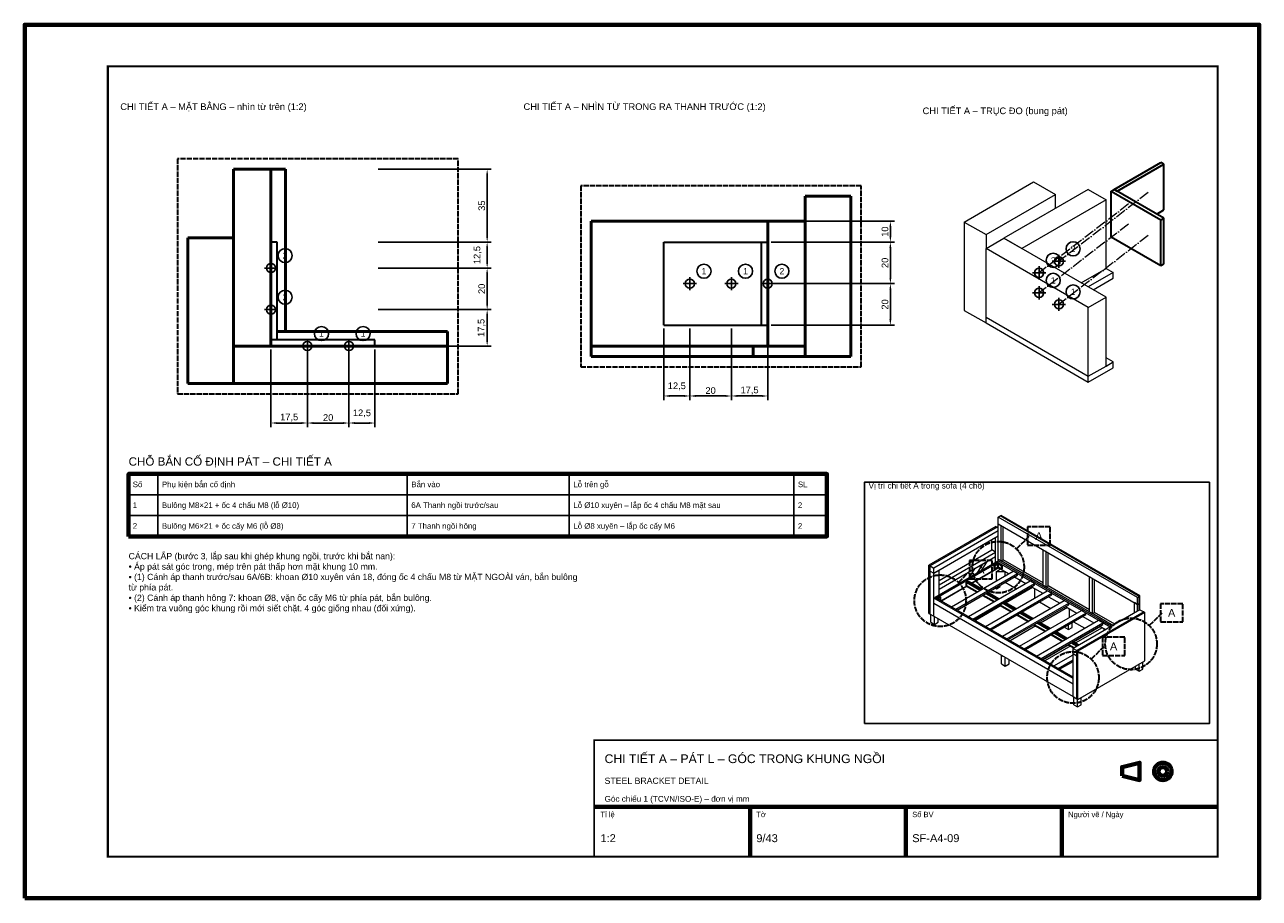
# Model space of a CAD drawing. Header units: millimetres. Extents: x 0 to 2970, y 0 to 2100.
import ezdxf
from ezdxf.enums import TextEntityAlignment as Align

# ---------------------------------------------------------------- set-up
doc = ezdxf.new("R2010")
doc.units = ezdxf.units.MM
doc.header["$LTSCALE"] = 10
doc.linetypes.add('DASHDOT', pattern=[3.556, 2.54, -0.508, 0, -0.508])
doc.linetypes.add('DASHED', pattern=[1.524, 1.27, -0.254])
for name, color, linetype, lineweight in [('0-KHUNG-BANVE', 7, 'CONTINUOUS', 70), ('1-NET-THAY', 7, 'CONTINUOUS', 50), ('10-PHU-KIEN', 1, 'CONTINUOUS', 25), ('11-SAT', 1, 'Continuous', 35), ('13-KHOANH-VUNG', 1, 'DASHED', 35), ('3-KICH-THUOC', 1, 'CONTINUOUS', 18), ('4-DUONG-BUNG', 4, 'DASHDOT', 18), ('6-CHU', 7, 'CONTINUOUS', 25), ('7-BANG-KE', 7, 'CONTINUOUS', 25), ('8-CUM-DA-LAP', 8, 'CONTINUOUS', 18)]:
    doc.layers.add(name, color=color, linetype=linetype, lineweight=lineweight)
doc.styles.add('VN', font='arial.ttf')
doc.dimstyles.new('A4', dxfattribs={"dimscale": 10, "dimtxt": 1.6, "dimasz": 1.4, "dimexe": 1, "dimexo": 0.8, "dimgap": 0.5, "dimtad": 1, "dimdec": 1, "dimtxsty": 'VN', "dimcen": 2.5, "dimclrd": 1, "dimclre": 1, "dimclrt": 7, "dimazin": 3, "dimtfac": 1, "dimtmove": 0, "dimatfit": 3})

msp = doc.modelspace()

# ---------------------------------------------------------------- linework, layer by layer
at = {"layer": '0-KHUNG-BANVE'}
for p, q in [((1370, 220), (2870, 220)), ((1745, 100), (1745, 220)), ((2120, 100), (2120, 220)), ((2495, 100), (2495, 220))]:
    msp.add_line(p, q, dxfattribs=at)
for points in [[(0, 0), (2970, 0), (2970, 2100), (0, 2100)], [(250, 870), (1930, 870), (1930, 1020), (250, 1020)], [(2640, 294.5), (2682, 284), (2682, 326), (2640, 315.5)]]:
    msp.add_lwpolyline(points, close=True, dxfattribs=at)
for points, const_width in [([(200, 100), (2870, 100), (2870, 2000), (200, 2000)], 5), ([(1370, 100), (2870, 100), (2870, 380), (1370, 380)], 4)]:
    msp.add_lwpolyline(points, close=True, dxfattribs=dict(at, const_width=const_width))
for radius in [21, 10.5]:
    msp.add_circle((2738, 305), radius, dxfattribs=at)
at = {"layer": '1-NET-THAY'}
for p, q in [((502.5, 1752.5), (502.5, 1327.5)), ((502.5, 1752.5), (592.5, 1752.5)), ((592.5, 1752.5), (592.5, 1327.5)), ((592.5, 1752.5), (627.5, 1752.5)), ((627.5, 1752.5), (627.5, 1362.5)), ((1987.5, 1687.5), (1877.5, 1687.5)), ((1877.5, 1627.5), (1877.5, 1687.5)), ((1987.5, 1302.5), (1987.5, 1687.5)), ((1362.5, 1627.5), (1787.5, 1627.5)), ((1362.5, 1327.5), (1362.5, 1627.5)), ((1877.5, 1627.5), (1787.5, 1627.5)), ((1787.5, 1327.5), (1787.5, 1627.5)), ((1877.5, 1327.5), (1877.5, 1627.5)), ((392.5, 1587.5), (502.5, 1587.5)), ((392.5, 1237.5), (392.5, 1587.5)), ((1017.5, 1362.5), (607.5, 1362.5)), ((1017.5, 1327.5), (1017.5, 1362.5)), ((502.5, 1237.5), (502.5, 1327.5)), ((1017.5, 1327.5), (502.5, 1327.5)), ((1017.5, 1237.5), (1017.5, 1327.5)), ((1362.5, 1327.5), (1752.5, 1327.5)), ((1362.5, 1302.5), (1362.5, 1327.5)), ((1877.5, 1327.5), (1752.5, 1327.5)), ((1752.5, 1302.5), (1752.5, 1327.5)), ((1877.5, 1302.5), (1877.5, 1327.5)), ((1752.5, 1302.5), (1362.5, 1302.5)), ((1877.5, 1302.5), (1752.5, 1302.5)), ((1987.5, 1302.5), (1877.5, 1302.5)), ((392.5, 1237.5), (502.5, 1237.5)), ((1017.5, 1237.5), (502.5, 1237.5))]:
    msp.add_line(p, q, dxfattribs=at)
at = {"layer": '10-PHU-KIEN'}
for p, q in [((2488.06, 1515.2), (2488.06, 1547.2)), ((576.5, 1515), (608.5, 1515)), ((592.5, 1499), (592.5, 1531)), ((2440.3, 1487.62), (2440.3, 1519.62)), ((2472.06, 1531.2), (2504.06, 1531.2)), ((1600, 1461.5), (1600, 1493.5)), ((1700, 1461.5), (1700, 1493.5)), ((1787.5, 1461.5), (1787.5, 1493.5)), ((2424.3, 1503.62), (2456.3, 1503.62)), ((1584, 1477.5), (1616, 1477.5)), ((1684, 1477.5), (1716, 1477.5)), ((1771.5, 1477.5), (1803.5, 1477.5)), ((2424.3, 1455.37), (2456.3, 1455.37)), ((2440.3, 1439.37), (2440.3, 1471.37)), ((592.5, 1399), (592.5, 1431)), ((2472.06, 1427.79), (2504.06, 1427.79)), ((2488.06, 1411.79), (2488.06, 1443.79)), ((576.5, 1415), (608.5, 1415)), ((680, 1311.5), (680, 1343.5)), ((780, 1311.5), (780, 1343.5)), ((664, 1327.5), (696, 1327.5)), ((764, 1327.5), (796, 1327.5))]:
    msp.add_line(p, q, dxfattribs=at)
for centre, radius in [((2522.06, 1561.2), 17), ((626.5, 1545), 17), ((2474.3, 1533.62), 17), ((592.5, 1515), 11), ((1634, 1507.5), 17), ((1734, 1507.5), 17), ((1821.5, 1507.5), 17), ((2488.06, 1531.2), 11), ((1600, 1477.5), 11), ((1700, 1477.5), 11), ((1787.5, 1477.5), 11), ((2440.3, 1503.62), 11), ((2474.3, 1485.37), 17), ((626.5, 1445), 17), ((2440.3, 1455.37), 11), ((2522.06, 1457.79), 17), ((592.5, 1415), 11), ((2488.06, 1427.79), 11), ((714, 1357.5), 17), ((814, 1357.5), 17), ((680, 1327.5), 11), ((780, 1327.5), 11)]:
    msp.add_circle(centre, radius, dxfattribs=at)
at = {"layer": '11-SAT'}
for p, q in [((2620.6, 1704.23), (2732.84, 1769.03)), ((2627.76, 1700.09), (2740, 1764.89)), ((2740, 1764.89), (2732.84, 1769.03)), ((2740, 1654.59), (2740, 1764.89)), ((2613.43, 1700.09), (2620.6, 1704.23)), ((2613.43, 1589.79), (2613.43, 1700.09)), ((2613.43, 1700.09), (2732.84, 1631.16)), ((2740, 1635.29), (2620.6, 1704.23)), ((2620.6, 1704.23), (2627.76, 1700.09)), ((2723.28, 1644.94), (2740, 1654.59)), ((2732.84, 1631.16), (2740, 1635.29)), ((2740, 1524.99), (2740, 1635.29)), ((2732.84, 1520.86), (2732.84, 1631.16)), ((607.5, 1577.5), (592.5, 1577.5)), ((607.5, 1342.5), (607.5, 1577.5)), ((1537.5, 1577.5), (1772.5, 1577.5)), ((1537.5, 1377.5), (1537.5, 1577.5)), ((1772.5, 1577.5), (1787.5, 1577.5)), ((1772.5, 1377.5), (1772.5, 1577.5)), ((2613.43, 1589.79), (2732.84, 1520.86)), ((2732.84, 1520.86), (2740, 1524.99)), ((1537.5, 1377.5), (1772.5, 1377.5)), ((1772.5, 1377.5), (1787.5, 1377.5)), ((842.5, 1342.5), (592.5, 1342.5)), ((842.5, 1327.5), (842.5, 1342.5)), ((2333.12, 800.09), (2341.54, 804.95)), ((2333.66, 799.78), (2342.08, 804.64)), ((2341.54, 804.95), (2342.08, 805.26)), ((2342.08, 804.64), (2341.54, 804.95)), ((2341.54, 804.95), (2350.49, 799.78)), ((2351.03, 800.09), (2342.08, 805.26)), ((2342.08, 796.37), (2342.08, 804.64)), ((2333.12, 791.82), (2333.12, 800.09)), ((2333.12, 800.09), (2333.66, 799.78)), ((2333.12, 791.82), (2333.66, 791.51)), ((2333.66, 791.51), (2333.66, 799.78)), ((2333.66, 791.51), (2342.08, 796.37)), ((2342.08, 796.37), (2350.49, 791.51)), ((2350.49, 799.78), (2351.03, 800.09)), ((2350.49, 791.51), (2350.49, 799.78)), ((2350.49, 791.51), (2351.03, 791.82)), ((2351.03, 791.82), (2351.03, 800.09)), ((2265.98, 759.67), (2269.56, 761.74)), ((2265.98, 751.4), (2265.98, 759.67)), ((2298.43, 740.94), (2265.98, 759.67)), ((2265.98, 751.4), (2291.27, 736.8)), ((2302.02, 743), (2269.56, 761.74)), ((2195.26, 720.49), (2202.42, 724.63)), ((2195.8, 720.18), (2202.96, 724.32)), ((2202.96, 724.32), (2202.42, 724.63)), ((2202.96, 716.05), (2202.96, 724.32)), ((2305.24, 728.74), (2332.32, 713.1)), ((2339.48, 717.24), (2312.4, 732.87)), ((2343.06, 719.31), (2315.98, 734.94)), ((2346.28, 705.04), (2373.36, 689.41)), ((2380.53, 693.54), (2353.45, 709.18)), ((2384.11, 695.61), (2357.03, 711.24)), ((2421.57, 669.84), (2394.49, 685.48)), ((2425.15, 671.91), (2398.07, 687.54)), ((2387.33, 681.34), (2414.41, 665.71)), ((2428.38, 657.64), (2455.46, 642.01)), ((2462.62, 646.14), (2435.54, 661.78)), ((2466.2, 648.21), (2439.12, 663.85)), ((2469.42, 633.95), (2496.5, 618.31)), ((2503.66, 622.45), (2476.58, 638.08)), ((2507.24, 624.51), (2480.16, 640.15)), ((2510.47, 610.25), (2524.52, 602.13)), ((2531.68, 606.27), (2517.63, 614.38)), ((2535.26, 608.34), (2521.21, 616.45))]:
    msp.add_line(p, q, dxfattribs=at)
at = {"layer": '13-KHOANH-VUNG'}
for p, q in [((2386.72, 840.6), (2416.72, 870.6)), ((2247.06, 759.97), (2277.06, 789.97)), ((2706.13, 656.18), (2736.13, 686.18)), ((2566.48, 575.55), (2596.48, 605.55))]:
    msp.add_line(p, q, dxfattribs=at)
for points in [[(367.5, 1212.5), (1042.5, 1212.5), (1042.5, 1777.5), (367.5, 1777.5)], [(1337.5, 1277.5), (2012.5, 1277.5), (2012.5, 1712.5), (1337.5, 1712.5)], [(2412.72, 848.6), (2466.72, 848.6), (2466.72, 892.6), (2412.72, 892.6)], [(2273.06, 767.97), (2327.06, 767.97), (2327.06, 811.97), (2273.06, 811.97)], [(2732.13, 664.18), (2786.13, 664.18), (2786.13, 708.18), (2732.13, 708.18)], [(2592.48, 583.55), (2646.48, 583.55), (2646.48, 627.55), (2592.48, 627.55)]]:
    msp.add_lwpolyline(points, close=True, dxfattribs=at)
for centre in [(2342.08, 795.96), (2202.42, 715.33), (2661.49, 611.54), (2521.84, 530.91)]:
    msp.add_circle(centre, 62, dxfattribs=at)
at = {"layer": '4-DUONG-BUNG'}
for p, q in [((2702.99, 1696.65), (2488.06, 1531.2)), ((2655.22, 1669.07), (2440.3, 1503.62)), ((2655.22, 1620.81), (2440.3, 1455.37)), ((2702.99, 1593.24), (2488.06, 1427.79))]:
    msp.add_line(p, q, dxfattribs=at)
at = {"layer": '7-BANG-KE'}
for points in [[(250, 970), (320, 970), (320, 1020), (250, 1020)], [(320, 970), (920, 970), (920, 1020), (320, 1020)], [(920, 970), (1310, 970), (1310, 1020), (920, 1020)], [(1310, 970), (1850, 970), (1850, 1020), (1310, 1020)], [(1850, 970), (1930, 970), (1930, 1020), (1850, 1020)], [(2020, 420), (2850, 420), (2850, 1000), (2020, 1000)], [(250, 920), (320, 920), (320, 970), (250, 970)], [(320, 920), (920, 920), (920, 970), (320, 970)], [(920, 920), (1310, 920), (1310, 970), (920, 970)], [(1310, 920), (1850, 920), (1850, 970), (1310, 970)], [(1850, 920), (1930, 920), (1930, 970), (1850, 970)], [(250, 870), (320, 870), (320, 920), (250, 920)], [(320, 870), (920, 870), (920, 920), (320, 920)], [(920, 870), (1310, 870), (1310, 920), (920, 920)], [(1310, 870), (1850, 870), (1850, 920), (1310, 920)], [(1850, 870), (1930, 870), (1930, 920), (1850, 920)]]:
    msp.add_lwpolyline(points, close=True, dxfattribs=at)
at = {"layer": '8-CUM-DA-LAP'}
for p, q in [((2260, 1625.64), (2427.16, 1722.15)), ((2558.51, 1704.23), (2355.52, 1587.04)), ((2427.16, 1722.15), (2479.7, 1691.82)), ((2558.51, 1704.23), (2601.49, 1679.41)), ((2312.54, 1595.31), (2479.7, 1691.82)), ((2601.49, 1679.41), (2398.51, 1562.22)), ((2479.7, 1658.73), (2479.7, 1691.82)), ((2601.49, 1513.96), (2601.49, 1679.41)), ((2260, 1625.64), (2260, 1413.31)), ((2260, 1625.64), (2312.54, 1595.31)), ((2312.54, 1595.31), (2312.54, 1562.22)), ((2312.54, 1562.22), (2355.52, 1587.04)), ((2601.49, 1445.02), (2355.52, 1587.04)), ((2355.52, 1587.04), (2398.51, 1562.22)), ((2312.54, 1396.77), (2312.54, 1562.22)), ((2558.51, 1420.21), (2312.54, 1562.22)), ((2541.79, 1479.49), (2601.49, 1513.96)), ((2618.21, 1504.31), (2558.51, 1469.84)), ((2570.45, 1462.95), (2618.21, 1490.52)), ((2601.49, 1513.96), (2618.21, 1504.31)), ((2618.21, 1490.52), (2618.21, 1504.31)), ((2558.51, 1420.21), (2601.49, 1445.02)), ((2601.49, 1279.57), (2601.49, 1445.02)), ((2260, 1413.31), (2312.54, 1382.98)), ((2312.54, 1396.77), (2558.51, 1254.76)), ((2312.54, 1382.98), (2312.54, 1396.77)), ((2558.51, 1254.76), (2558.51, 1420.21)), ((2312.54, 1382.98), (2558.51, 1240.97)), ((2558.51, 1254.76), (2601.49, 1279.57)), ((2618.21, 1289.23), (2601.49, 1298.88)), ((2601.49, 1279.57), (2618.21, 1289.23)), ((2618.21, 1275.44), (2618.21, 1289.23)), ((2558.51, 1240.97), (2618.21, 1275.44)), ((2558.51, 1240.97), (2558.51, 1254.76)), ((2336.53, 893.64), (2175.39, 800.61)), ((2339.21, 892.09), (2178.07, 799.06)), ((2336.53, 893.64), (2339.21, 892.09)), ((2339.21, 892.09), (2342.08, 890.44)), ((2342.08, 916.49), (2346.55, 919.07)), ((2342.08, 899.95), (2342.08, 916.49)), ((2676.89, 723.18), (2342.08, 916.49)), ((2342.08, 899.95), (2676.89, 706.64)), ((2342.08, 815.18), (2342.08, 899.95)), ((2346.55, 919.07), (2348.16, 920)), ((2681.36, 725.77), (2346.55, 919.07)), ((2682.98, 726.7), (2348.16, 920)), ((2349.24, 811.05), (2349.24, 895.81)), ((2353.71, 813.63), (2353.71, 893.23)), ((2342.08, 883.41), (2187.02, 793.89)), ((2187.02, 781.48), (2342.08, 871)), ((2326.68, 837.3), (2326.68, 862.11)), ((2337.5, 868.36), (2335.63, 867.28)), ((2335.63, 832.13), (2335.63, 867.28)), ((2199.56, 763.91), (2326.68, 837.3)), ((2199.56, 753.57), (2335.63, 832.13)), ((2335.63, 832.13), (2326.68, 837.3)), ((2335.63, 821.8), (2335.63, 832.13)), ((2450.1, 752.81), (2450.1, 837.58)), ((2457.26, 833.44), (2456.23, 834.04)), ((2457.26, 748.68), (2457.26, 833.44)), ((2338.85, 809.19), (2190.25, 723.39)), ((2342.08, 807.33), (2193.47, 721.53)), ((2199.56, 743.24), (2335.63, 821.8)), ((2291.06, 781.59), (2305.48, 804.39)), ((2301.97, 787.89), (2316.39, 810.69)), ((2326.68, 802.16), (2326.68, 816.63)), ((2335.63, 807.33), (2335.63, 821.8)), ((2338.85, 809.19), (2342.08, 811.05)), ((2338.85, 809.19), (2342.08, 807.33)), ((2541.93, 691.94), (2338.85, 809.19)), ((2342.08, 815.18), (2349.24, 811.05)), ((2342.08, 811.05), (2342.08, 815.18)), ((2614.22, 653.92), (2342.08, 811.05)), ((2342.08, 805.26), (2342.08, 807.33)), ((2349.24, 811.05), (2353.71, 813.63)), ((2450.1, 752.81), (2349.24, 811.05)), ((2450.1, 757.98), (2353.71, 813.63)), ((2461.74, 751.26), (2461.74, 830.86)), ((2175.39, 800.61), (2178.07, 799.06)), ((2175.39, 684.83), (2175.39, 800.61)), ((2178.07, 799.06), (2187.02, 793.89)), ((2178.07, 786.65), (2178.07, 799.06)), ((2178.07, 786.65), (2187.02, 781.48)), ((2178.07, 683.28), (2178.07, 786.65)), ((2187.02, 781.48), (2187.02, 793.89)), ((2199.56, 788.72), (2187.02, 781.48)), ((2187.02, 721.53), (2187.02, 781.48)), ((2199.56, 728.76), (2199.56, 788.72)), ((2229.14, 700.93), (2377.75, 786.73)), ((2239.89, 694.73), (2388.49, 780.53)), ((2243.11, 692.87), (2388.49, 776.81)), ((2271.81, 770.48), (2286.23, 793.27)), ((2277.08, 757.4), (2342.08, 794.92)), ((2343.33, 794.2), (2278.34, 756.67)), ((2337.42, 785.62), (2347.81, 791.61)), ((2337.42, 785.62), (2358.19, 785.62)), ((2337.42, 764.94), (2337.42, 785.62)), ((2342.08, 794.92), (2342.08, 796.37)), ((2342.08, 794.92), (2367.01, 780.53)), ((2358.91, 775.85), (2358.91, 785.2)), ((2388.49, 780.53), (2377.75, 786.73)), ((2380.97, 772.46), (2408.05, 756.83)), ((2388.49, 776.81), (2388.49, 780.53)), ((2561.7, 688.38), (2561.7, 773.14)), ((2568.86, 769.01), (2561.7, 773.14)), ((2204.21, 715.33), (2266.34, 751.2)), ((2267.59, 750.47), (2205.47, 714.6)), ((2270.19, 677.23), (2418.8, 763.03)), ((2280.93, 671.03), (2429.54, 756.83)), ((2284.16, 669.17), (2429.54, 753.11)), ((2334.78, 745.79), (2337.42, 744.27)), ((2337.42, 764.94), (2340.02, 764.94)), ((2337.42, 744.27), (2346.37, 749.44)), ((2337.42, 744.27), (2337.42, 747.32)), ((2346.37, 749.44), (2346.37, 752.49)), ((2358.95, 759.75), (2386.03, 744.11)), ((2424.79, 747.16), (2359.8, 709.64)), ((2429.54, 756.83), (2418.8, 763.03)), ((2422.02, 748.77), (2449.1, 733.13)), ((2429.54, 753.11), (2429.54, 756.83)), ((2429.63, 721.89), (2429.63, 744.37)), ((2450.1, 752.81), (2457.26, 748.68)), ((2457.26, 748.68), (2461.74, 751.26)), ((2561.7, 688.38), (2457.26, 748.68)), ((2561.7, 693.55), (2461.74, 751.26)), ((2568.86, 684.25), (2568.86, 769.01)), ((2573.34, 686.83), (2573.34, 766.43)), ((2187.02, 721.53), (2190.25, 723.39)), ((2187.02, 709.12), (2187.02, 721.53)), ((2521.84, 528.22), (2187.02, 721.53)), ((2521.84, 531.95), (2190.25, 723.39)), ((2190.25, 723.39), (2193.47, 721.53)), ((2311.24, 653.54), (2459.84, 739.33)), ((2321.98, 647.33), (2470.58, 733.13)), ((2325.2, 645.47), (2470.58, 729.41)), ((2352.28, 629.84), (2500.89, 715.64)), ((2470.58, 733.13), (2459.84, 739.33)), ((2463.07, 725.07), (2490.15, 709.43)), ((2470.58, 729.41), (2470.58, 733.13)), ((2511.63, 709.43), (2500.89, 715.64)), ((2676.89, 723.18), (2681.36, 725.77)), ((2676.89, 706.64), (2676.89, 723.18)), ((2681.36, 725.77), (2682.98, 726.7)), ((2681.36, 709.23), (2681.36, 725.77)), ((2682.98, 693.62), (2682.98, 726.7)), ((2175.39, 684.83), (2178.07, 683.28)), ((2178.07, 683.28), (2187.02, 678.11)), ((2187.02, 709.12), (2521.84, 515.82)), ((2187.02, 678.11), (2187.02, 709.12)), ((2349.06, 703.44), (2286.93, 667.57)), ((2363.02, 623.64), (2511.63, 709.43)), ((2366.25, 621.78), (2511.63, 705.71)), ((2393.33, 606.14), (2541.93, 691.94)), ((2404.07, 599.94), (2552.68, 685.74)), ((2441.04, 712.35), (2468.12, 696.72)), ((2508.5, 698.84), (2443.5, 661.31)), ((2504.11, 701.37), (2531.19, 685.74)), ((2511.63, 705.71), (2511.63, 709.43)), ((2513.33, 675.42), (2513.33, 696.05)), ((2682.98, 693.62), (2521.84, 600.58)), ((2691.93, 688.45), (2530.79, 595.42)), ((2694.61, 686.9), (2533.47, 593.87)), ((2552.68, 685.74), (2541.93, 691.94)), ((2593.46, 662.19), (2546.27, 689.43)), ((2552.68, 682.01), (2552.68, 685.74)), ((2561.7, 688.38), (2568.86, 684.25)), ((2568.86, 684.25), (2573.34, 686.83)), ((2617.8, 655.99), (2568.86, 684.25)), ((2622.28, 658.58), (2573.34, 686.83)), ((2669.73, 685.97), (2669.73, 710.78)), ((2676.89, 706.64), (2669.73, 710.78)), ((2676.89, 706.64), (2681.36, 709.23)), ((2676.89, 690.1), (2676.89, 706.64)), ((2681.36, 692.69), (2681.36, 709.23)), ((2682.98, 693.62), (2691.93, 688.45)), ((2691.93, 688.45), (2694.61, 686.9)), ((2694.61, 571.12), (2694.61, 686.9)), ((2179.86, 663.64), (2179.86, 682.25)), ((2179.86, 663.64), (2188.82, 658.47)), ((2187.02, 678.11), (2521.84, 484.81)), ((2188.82, 658.47), (2188.82, 677.08)), ((2188.82, 658.47), (2197.77, 663.64)), ((2197.77, 663.64), (2197.77, 671.91)), ((2432.76, 655.11), (2370.63, 619.24)), ((2407.29, 598.08), (2552.68, 682.01)), ((2434.37, 582.44), (2582.98, 668.24)), ((2445.12, 576.24), (2593.72, 662.04)), ((2448.34, 574.38), (2593.72, 658.32)), ((2511.09, 646.07), (2511.09, 658.01)), ((2520.05, 651.24), (2520.05, 663.18)), ((2523.13, 664.96), (2550.21, 649.32)), ((2545.16, 677.67), (2572.24, 662.04)), ((2593.72, 662.04), (2582.98, 668.24)), ((2586.2, 653.98), (2600.26, 645.86)), ((2593.72, 658.32), (2593.72, 662.04)), ((2611, 652.06), (2593.72, 662.04)), ((2502.14, 651.24), (2502.14, 652.84)), ((2502.14, 651.24), (2511.09, 646.07)), ((2511.09, 646.07), (2520.05, 651.24)), ((2587.72, 653.1), (2522.73, 615.57)), ((2592.2, 650.51), (2527.21, 612.99)), ((2564.18, 641.26), (2565.7, 640.38)), ((2597.03, 644), (2597.03, 647.72)), ((2511.99, 609.37), (2449.86, 573.5)), ((2516.46, 606.79), (2454.34, 570.92)), ((2521.84, 600.58), (2530.79, 595.42)), ((2521.84, 588.18), (2521.84, 600.58)), ((2530.79, 595.42), (2533.47, 593.87)), ((2530.79, 479.64), (2530.79, 595.42)), ((2349.95, 563.37), (2349.95, 584.04)), ((2354.17, 581.61), (2349.95, 584.04)), ((2358.91, 558.2), (2358.91, 578.88)), ((2367.86, 563.37), (2367.86, 573.71)), ((2475.42, 558.74), (2521.84, 585.54)), ((2486.16, 552.54), (2521.84, 573.14)), ((2489.38, 550.68), (2521.84, 569.42)), ((2521.84, 588.18), (2530.79, 583.01)), ((2521.84, 484.81), (2521.84, 588.18)), ((2533.47, 478.09), (2533.47, 593.87)), ((2533.47, 478.09), (2694.61, 571.12)), ((2690.14, 550.97), (2690.14, 568.54)), ((2349.95, 563.37), (2358.91, 558.2)), ((2358.91, 558.2), (2367.86, 563.37)), ((2672.23, 550.97), (2672.23, 558.2)), ((2672.23, 550.97), (2681.18, 545.8)), ((2681.18, 545.8), (2681.18, 563.37)), ((2681.18, 545.8), (2690.14, 550.97)), ((2521.84, 484.81), (2530.79, 479.64)), ((2523.63, 465.17), (2523.63, 483.78)), ((2530.79, 479.64), (2533.47, 478.09)), ((2532.58, 460), (2532.58, 478.61)), ((2541.53, 465.17), (2541.53, 482.74)), ((2523.63, 465.17), (2532.58, 460)), ((2532.58, 460), (2541.53, 465.17))]:
    msp.add_line(p, q, dxfattribs=at)

# ---------------------------------------------------------------- texts
at = {"layer": '10-PHU-KIEN', "color": 1, "style": 'VN'}
for s, p in [('2', (626.5, 1545)), ('2', (2522.06, 1561.2)), ('1', (1634, 1507.5)), ('1', (1734, 1507.5)), ('2', (1821.5, 1507.5)), ('2', (2474.3, 1533.62)), ('1', (2474.3, 1485.37)), ('1', (2522.06, 1457.79)), ('2', (626.5, 1445)), ('1', (714, 1357.5)), ('1', (814, 1357.5))]:
    msp.add_text(s, height=15, dxfattribs=at).set_placement(p, align=Align.MIDDLE_CENTER)
at = {"layer": '13-KHOANH-VUNG', "color": 1, "style": 'VN'}
for p in [(2439.72, 870.6), (2300.06, 789.97), (2759.13, 686.18), (2619.48, 605.55)]:
    msp.add_text('A', height=19, dxfattribs=at).set_placement(p, align=Align.MIDDLE_CENTER)
at = {"layer": '6-CHU', "style": 'VN'}
for s, height, p in [('CHI TIẾT A – MẶT BẰNG – nhìn từ trên (1:2)', 16, (230, 1895)), ('CHI TIẾT A – NHÌN TỪ TRONG RA THANH TRƯỚC (1:2)', 16, (1200, 1895)), ('CHI TIẾT A – TRỤC ĐO (bung pát)', 16, (2160, 1885)), ('Vị trí chi tiết A trong sofa (4 chỗ)', 14, (2030, 985)), ('CHI TIẾT A – PÁT L – GÓC TRONG KHUNG NGỒI', 21, (1395, 325)), ('STEEL BRACKET DETAIL', 15, (1395, 275)), ('Góc chiếu 1 (TCVN/ISO-E) – đơn vị mm', 14, (1395, 232)), ('Tỉ lệ', 13, (1385, 195)), ('Tờ', 13, (1760, 195)), ('Số BV', 13, (2135, 195)), ('Người vẽ / Ngày', 13, (2510, 195)), ('1:2', 19, (1385, 135)), ('9/43', 19, (1760, 135)), ('SF-A4-09', 19, (2135, 135))]:
    msp.add_text(s, height=height, dxfattribs=at).set_placement(p)
at = {"layer": '6-CHU', "insert": (250, 830), "char_height": 15, "width": 1080, "attachment_point": 1, "style": 'VN'}
msp.add_mtext('CÁCH LẮP (bước 3, lắp sau khi ghép khung ngồi, trước khi bắt nan):\\P• Áp pát sát góc trong, mép trên pát thấp hơn mặt khung 10 mm.\\P• (1) Cánh áp thanh trước/sau 6A/6B: khoan %%c10 xuyên ván 18, đóng ốc 4 chấu M8 từ MẶT NGOÀI ván, bắn bulông từ phía pát.\\P• (2) Cánh áp thanh hông 7: khoan %%c8, vặn ốc cấy M6 từ phía pát, bắn bulông.\\P• Kiểm tra vuông góc khung rồi mới siết chặt. 4 góc giống nhau (đối xứng).', dxfattribs=at)
at = {"layer": '7-BANG-KE', "style": 'VN'}
msp.add_text('CHỖ BẮN CỐ ĐỊNH PÁT – CHI TIẾT A', height=20, dxfattribs=at).set_placement((250, 1040))
for s, p in [('Số', (260, 995)), ('Phụ kiện bắn cố định', (330, 995)), ('Bắn vào', (930, 995)), ('Lỗ trên gỗ', (1320, 995)), ('SL', (1860, 995)), ('1', (260, 945)), ('Bulông M8×21 + ốc 4 chấu M8 (lỗ %%c10)', (330, 945)), ('6A Thanh ngồi trước/sau', (930, 945)), ('Lỗ %%c10 xuyên – lắp ốc 4 chấu M8 mặt sau', (1320, 945)), ('2', (1860, 945)), ('2', (260, 895)), ('Bulông M6×21 + ốc cấy M6 (lỗ %%c8)', (330, 895)), ('7 Thanh ngồi hông', (930, 895)), ('Lỗ %%c8 xuyên – lắp ốc cấy M6', (1320, 895)), ('2', (1860, 895))]:
    msp.add_text(s, height=13.5, dxfattribs=at).set_placement(p, align=Align.MIDDLE_LEFT)

# ---------------------------------------------------------------- dimensions: what is measured, and where the dimension line sits
at = {"layer": '3-KICH-THUOC'}
for base, p1, p2 in [((1112.5, 1577.5), (842.5, 1577.5), (842.5, 1752.5)), ((2082.5, 1577.5), (1787.5, 1577.5), (1787.5, 1627.5)), ((1112.5, 1515), (842.5, 1515), (842.5, 1577.5)), ((2082.5, 1477.5), (1787.5, 1477.5), (1787.5, 1577.5)), ((1112.5, 1415), (842.5, 1415), (842.5, 1515)), ((2082.5, 1377.5), (1787.5, 1377.5), (1787.5, 1477.5)), ((1112.5, 1327.5), (842.5, 1327.5), (842.5, 1415))]:
    msp.add_linear_dim(base=base, p1=p1, p2=p2, angle=90, dimstyle='A4', override={"dimlfac": 0.2}, dxfattribs=at).render()
for base, p1, p2 in [((1537.5, 1207.5), (1537.5, 1377.5), (1600, 1377.5)), ((1600, 1207.5), (1600, 1377.5), (1700, 1377.5)), ((1700, 1207.5), (1700, 1377.5), (1787.5, 1377.5)), ((592.5, 1142.5), (592.5, 1327.5), (680, 1327.5)), ((680, 1142.5), (680, 1327.5), (780, 1327.5)), ((780, 1142.5), (780, 1327.5), (842.5, 1327.5))]:
    msp.add_linear_dim(base=base, p1=p1, p2=p2, dimstyle='A4', override={"dimlfac": 0.2}, dxfattribs=at).render()

doc.saveas('drawing.dxf')
